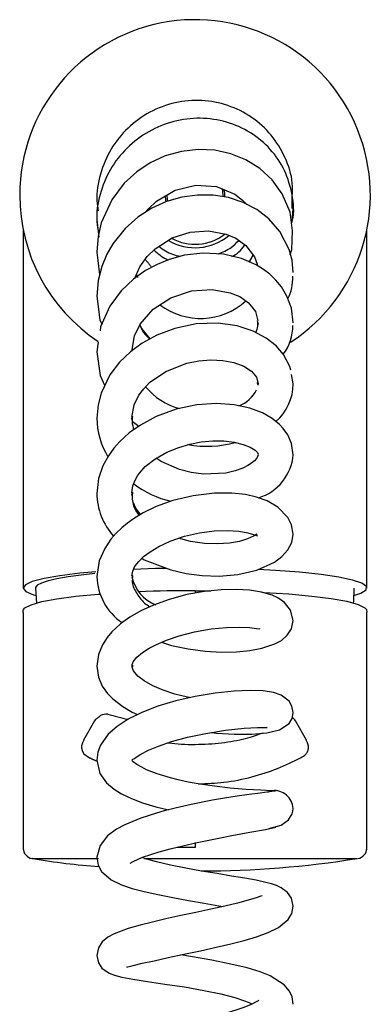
# Model space of a CAD drawing. Header units: millimetres. Extents: x 3915.224 to 3915.274, y 1715.845 to 1716.108.
import ezdxf

# ---------------------------------------------------------------- set-up
doc = ezdxf.new("R2010")
doc.units = ezdxf.units.MM
doc.layers.add('SANINDUSA', color=3, linetype='Continuous')

msp = doc.modelspace()

# ---------------------------------------------------------------- linework, layer by layer
at = {"layer": 'SANINDUSA'}
for p, q in [((3915.262594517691, 1716.079272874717), (3915.262746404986, 1716.080956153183)), ((3915.234750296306, 1716.079374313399), (3915.235030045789, 1716.076910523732)), ((3915.26257726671, 1716.079081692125), (3915.262594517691, 1716.079272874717)), ((3915.224232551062, 1716.077886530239), (3915.224248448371, 1716.077524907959)), ((3915.224248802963, 1716.07754731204), (3915.224248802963, 1716.026933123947)), ((3915.224260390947, 1716.077479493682), (3915.224256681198, 1716.077510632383)), ((3915.273248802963, 1716.026929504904), (3915.273248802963, 1716.077492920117)), ((3915.234749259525, 1716.074812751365), (3915.235141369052, 1716.071594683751)), ((3915.240502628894, 1716.071374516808), (3915.240403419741, 1716.071578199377)), ((3915.257748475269, 1716.064707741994), (3915.257704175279, 1716.064438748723)), ((3915.234963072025, 1716.061981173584), (3915.234748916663, 1716.060573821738)), ((3915.262747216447, 1716.056047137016), (3915.262502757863, 1716.057357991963)), ((3915.257747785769, 1716.056017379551), (3915.257713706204, 1716.05582985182)), ((3915.239788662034, 1716.050828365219), (3915.239750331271, 1716.05112504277)), ((3915.239806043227, 1716.050693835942), (3915.240752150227, 1716.050003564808)), ((3915.239796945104, 1716.04005443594), (3915.239748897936, 1716.040382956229)), ((3915.24311288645, 1716.029702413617), (3915.239979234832, 1716.029583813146)), ((3915.244739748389, 1716.02972651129), (3915.24311288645, 1716.029702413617)), ((3915.226012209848, 1716.026922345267), (3915.226155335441, 1716.024784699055)), ((3915.248748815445, 1716.02655294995), (3915.248748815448, 1716.026202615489)), ((3915.224248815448, 1716.02343677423), (3915.224248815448, 1715.989640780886)), ((3915.273208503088, 1716.023875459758), (3915.273242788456, 1716.023474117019)), ((3915.273248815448, 1715.989640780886), (3915.273248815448, 1716.023474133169)), ((3915.234437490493, 1716.008020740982), (3915.232863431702, 1716.005262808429)), ((3915.234526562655, 1716.008162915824), (3915.234437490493, 1716.008020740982)), ((3915.263060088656, 1716.008020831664), (3915.262971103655, 1716.008162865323)), ((3915.264634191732, 1716.0052628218), (3915.263060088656, 1716.008020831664)), ((3915.259100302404, 1715.997851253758), (3915.259634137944, 1715.998058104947)), ((3915.248748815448, 1715.990652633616), (3915.248748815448, 1715.989950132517))]:
    msp.add_line(p, q, dxfattribs=at)
at = {"layer": 'SANINDUSA', "flags": 128}
for points in [[(3915.262674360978, 1716.077841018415), (3915.262295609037, 1716.080477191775), (3915.261187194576, 1716.083078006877), (3915.259730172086, 1716.085089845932), (3915.257998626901, 1716.086693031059), (3915.256013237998, 1716.087938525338), (3915.253850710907, 1716.088807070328), (3915.251564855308, 1716.089301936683), (3915.249199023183, 1716.089416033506), (3915.246820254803, 1716.089146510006), (3915.244513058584, 1716.08850142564), (3915.242369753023, 1716.08751293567), (3915.240437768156, 1716.086230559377), (3915.238666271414, 1716.08460719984), (3915.236866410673, 1716.082239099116), (3915.23538238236, 1716.078974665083), (3915.234923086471, 1716.077002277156), (3915.234749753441, 1716.074832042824)], [(3915.24179663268, 1716.080521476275), (3915.242083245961, 1716.080916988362), (3915.243236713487, 1716.082037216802), (3915.245925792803, 1716.083639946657), (3915.24887152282, 1716.084338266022), (3915.251799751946, 1716.084137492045), (3915.254429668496, 1716.083065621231), (3915.255539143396, 1716.08222204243), (3915.256121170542, 1716.081559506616)], [(3915.262746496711, 1716.071886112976), (3915.262593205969, 1716.073626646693), (3915.262181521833, 1716.075190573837), (3915.26086752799, 1716.077733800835), (3915.259292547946, 1716.079533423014), (3915.257560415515, 1716.080864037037), (3915.255615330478, 1716.081880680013), (3915.253526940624, 1716.082563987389), (3915.251352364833, 1716.08291266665), (3915.249123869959, 1716.08293514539), (3915.246889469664, 1716.082629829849), (3915.244695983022, 1716.08200180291), (3915.242572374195, 1716.081048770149), (3915.24057577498, 1716.079767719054), (3915.238770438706, 1716.078173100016), (3915.237017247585, 1716.075980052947), (3915.236176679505, 1716.074508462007), (3915.235455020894, 1716.072768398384), (3915.234944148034, 1716.070764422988), (3915.234750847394, 1716.068522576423)], [(3915.240192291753, 1716.071081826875), (3915.240880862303, 1716.072700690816), (3915.24191146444, 1716.074160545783), (3915.243046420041, 1716.075283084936), (3915.2455001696, 1716.076833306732), (3915.248048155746, 1716.077648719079), (3915.250656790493, 1716.077837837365), (3915.253203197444, 1716.077369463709), (3915.254548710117, 1716.076782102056), (3915.256002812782, 1716.075734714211), (3915.257219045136, 1716.074119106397), (3915.257602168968, 1716.073086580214), (3915.25762202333, 1716.072926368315)], [(3915.262331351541, 1716.074406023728), (3915.262546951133, 1716.075178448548), (3915.262674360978, 1716.077841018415)], [(3915.273249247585, 1716.077474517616), (3915.273258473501, 1716.077824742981), (3915.273263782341, 1716.077876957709)], [(3915.262748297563, 1716.064730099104), (3915.262485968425, 1716.066809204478), (3915.261857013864, 1716.068514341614), (3915.261064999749, 1716.06983484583), (3915.260271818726, 1716.070803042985), (3915.259403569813, 1716.071636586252), (3915.258531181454, 1716.072312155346), (3915.257453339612, 1716.072980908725), (3915.255402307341, 1716.073879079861), (3915.252795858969, 1716.074502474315), (3915.249869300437, 1716.074653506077), (3915.247259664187, 1716.074346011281), (3915.245076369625, 1716.073757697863), (3915.243334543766, 1716.07304594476), (3915.241704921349, 1716.072158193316), (3915.23997104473, 1716.070924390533), (3915.238243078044, 1716.069281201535), (3915.236603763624, 1716.067077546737), (3915.235295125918, 1716.064163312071), (3915.235202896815, 1716.063557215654)], [(3915.257006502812, 1716.074401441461), (3915.25659275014, 1716.073550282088), (3915.256476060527, 1716.073408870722)], [(3915.239748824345, 1716.060619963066), (3915.240131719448, 1716.06287437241), (3915.240928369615, 1716.064538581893), (3915.242795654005, 1716.066668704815), (3915.245323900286, 1716.068299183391), (3915.248263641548, 1716.069267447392), (3915.251183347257, 1716.069474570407), (3915.253785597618, 1716.069008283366), (3915.255124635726, 1716.068450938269), (3915.256395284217, 1716.067570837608), (3915.257358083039, 1716.066340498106), (3915.257693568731, 1716.064995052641)], [(3915.234751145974, 1716.068522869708), (3915.235191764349, 1716.065162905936), (3915.235449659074, 1716.064507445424)], [(3915.262391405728, 1716.057955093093), (3915.262289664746, 1716.058500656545), (3915.261352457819, 1716.060227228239), (3915.260309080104, 1716.061427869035), (3915.258902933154, 1716.062549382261), (3915.257064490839, 1716.06354083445), (3915.254775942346, 1716.064289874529), (3915.252039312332, 1716.064668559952), (3915.248907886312, 1716.06455496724), (3915.245855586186, 1716.063922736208), (3915.243284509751, 1716.062957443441), (3915.241226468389, 1716.061828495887), (3915.239551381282, 1716.060601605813), (3915.238000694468, 1716.059109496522), (3915.23661680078, 1716.057289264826), (3915.235351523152, 1716.054683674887), (3915.234918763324, 1716.053029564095), (3915.234751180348, 1716.051157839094)], [(3915.242354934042, 1716.062447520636), (3915.241156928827, 1716.063912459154), (3915.240890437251, 1716.064459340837)], [(3915.234748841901, 1716.060576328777), (3915.235237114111, 1716.057225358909), (3915.235876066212, 1716.055763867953)], [(3915.2397500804, 1716.051210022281), (3915.240079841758, 1716.05305994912), (3915.24074517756, 1716.054413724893), (3915.241429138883, 1716.055337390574), (3915.242269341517, 1716.056199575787), (3915.244566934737, 1716.057799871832), (3915.247592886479, 1716.058970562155), (3915.249283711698, 1716.05930675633), (3915.251010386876, 1716.059443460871), (3915.252699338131, 1716.059364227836), (3915.25429250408, 1716.059057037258), (3915.255704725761, 1716.058522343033), (3915.256807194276, 1716.057810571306), (3915.257502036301, 1716.05698710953), (3915.257748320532, 1716.056092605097)], [(3915.262747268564, 1716.045931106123), (3915.262507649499, 1716.047507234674), (3915.261965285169, 1716.048744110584), (3915.261338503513, 1716.049641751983), (3915.260786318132, 1716.05023768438), (3915.259762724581, 1716.051074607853), (3915.258377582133, 1716.051873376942), (3915.25655150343, 1716.052565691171), (3915.254335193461, 1716.053041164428), (3915.251809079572, 1716.053218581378), (3915.249028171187, 1716.053032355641), (3915.246086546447, 1716.052417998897), (3915.243203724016, 1716.051356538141), (3915.240960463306, 1716.050151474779), (3915.239378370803, 1716.049028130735), (3915.238635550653, 1716.048393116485), (3915.238040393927, 1716.047818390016), (3915.237181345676, 1716.046851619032), (3915.23640066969, 1716.045767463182), (3915.235624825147, 1716.044337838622), (3915.235007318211, 1716.042548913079), (3915.234748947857, 1716.040422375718)], [(3915.239749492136, 1716.040478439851), (3915.239897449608, 1716.041503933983), (3915.24020727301, 1716.042317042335), (3915.240545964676, 1716.042913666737), (3915.240834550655, 1716.043320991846), (3915.241661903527, 1716.04422939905), (3915.243023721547, 1716.04530791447), (3915.244741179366, 1716.046282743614), (3915.246441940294, 1716.046979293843), (3915.248015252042, 1716.047439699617), (3915.249624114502, 1716.047747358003), (3915.251269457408, 1716.047900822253), (3915.252877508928, 1716.047886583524), (3915.254350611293, 1716.047709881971), (3915.255618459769, 1716.047400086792), (3915.256622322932, 1716.046996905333), (3915.257309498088, 1716.046570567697), (3915.257655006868, 1716.046222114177), (3915.257747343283, 1716.04599341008)], [(3915.257747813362, 1716.045898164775), (3915.25758130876, 1716.0454439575), (3915.257221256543, 1716.045043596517), (3915.256825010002, 1716.044723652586), (3915.256302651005, 1716.044383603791), (3915.255552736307, 1716.044003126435), (3915.254497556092, 1716.04361555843), (3915.253159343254, 1716.043305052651), (3915.24996460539, 1716.043162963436), (3915.248211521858, 1716.043392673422), (3915.246524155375, 1716.04382236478), (3915.243909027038, 1716.044977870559), (3915.24322921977, 1716.045424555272)], [(3915.262748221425, 1716.034627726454), (3915.262532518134, 1716.03592112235), (3915.262001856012, 1716.03699725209), (3915.260569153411, 1716.038472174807), (3915.259055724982, 1716.039337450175), (3915.257509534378, 1716.039894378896), (3915.255970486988, 1716.040238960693), (3915.254013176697, 1716.040452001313), (3915.251520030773, 1716.040443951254), (3915.248503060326, 1716.040089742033), (3915.245567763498, 1716.039393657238), (3915.243190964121, 1716.038534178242), (3915.241374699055, 1716.037651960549), (3915.239985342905, 1716.036809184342), (3915.239122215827, 1716.036190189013), (3915.23830382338, 1716.035514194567), (3915.237521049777, 1716.034760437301), (3915.236755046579, 1716.033878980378), (3915.235871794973, 1716.032571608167), (3915.235096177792, 1716.030799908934), (3915.234750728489, 1716.028575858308)], [(3915.240996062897, 1716.037422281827), (3915.24030164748, 1716.038336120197), (3915.239992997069, 1716.039083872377)], [(3915.239749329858, 1716.028631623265), (3915.239874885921, 1716.029354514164), (3915.240141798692, 1716.029941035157), (3915.240449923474, 1716.030395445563), (3915.240729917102, 1716.030730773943), (3915.24142252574, 1716.031406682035), (3915.242342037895, 1716.032112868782), (3915.243594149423, 1716.032870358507), (3915.24522719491, 1716.033630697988), (3915.247234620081, 1716.034308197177), (3915.249398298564, 1716.034793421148), (3915.251480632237, 1716.035059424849), (3915.25337696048, 1716.035129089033), (3915.255008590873, 1716.03502816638), (3915.256294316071, 1716.034798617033), (3915.25710837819, 1716.034553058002), (3915.257508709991, 1716.03440021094), (3915.257621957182, 1716.034389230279), (3915.257653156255, 1716.034420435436)], [(3915.241187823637, 1716.031177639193), (3915.241512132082, 1716.030966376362), (3915.245316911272, 1716.029504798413), (3915.247482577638, 1716.029018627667), (3915.2497679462, 1716.028723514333), (3915.252192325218, 1716.028641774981), (3915.254833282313, 1716.02884692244), (3915.25755104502, 1716.029464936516), (3915.260076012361, 1716.03062105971), (3915.261141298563, 1716.031420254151), (3915.261987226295, 1716.03236460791), (3915.262546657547, 1716.033440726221), (3915.262748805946, 1716.034618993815)], [(3915.257635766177, 1716.034666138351), (3915.25754879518, 1716.034613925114), (3915.257078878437, 1716.034318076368), (3915.256252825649, 1716.033935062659), (3915.255108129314, 1716.033585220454), (3915.253668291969, 1716.033332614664), (3915.251977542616, 1716.033220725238), (3915.250100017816, 1716.033288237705), (3915.248122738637, 1716.033568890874), (3915.246383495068, 1716.034020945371)], [(3915.27142069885, 1716.025879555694), (3915.27238807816, 1716.026188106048), (3915.273138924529, 1716.026666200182), (3915.273186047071, 1716.027138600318), (3915.272530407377, 1716.027618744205), (3915.271226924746, 1716.028066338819), (3915.269237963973, 1716.028494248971), (3915.266731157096, 1716.028866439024), (3915.263633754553, 1716.029193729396), (3915.260207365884, 1716.029448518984), (3915.257776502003, 1716.02956816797)], [(3915.234625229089, 1716.02924890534), (3915.232307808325, 1716.029043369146), (3915.22945605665, 1716.028687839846), (3915.227223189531, 1716.028293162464), (3915.22554566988, 1716.027848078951), (3915.224563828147, 1716.027389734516), (3915.224250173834, 1716.026905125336), (3915.224631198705, 1716.02643476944), (3915.225718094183, 1716.02596527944), (3915.226082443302, 1716.025873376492)], [(3915.234480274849, 1716.02899071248), (3915.232524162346, 1716.0287851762), (3915.230653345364, 1716.028534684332), (3915.229067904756, 1716.028258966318), (3915.227792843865, 1716.027962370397), (3915.226848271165, 1716.027649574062), (3915.226249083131, 1716.0273255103), (3915.226004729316, 1716.02699528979), (3915.225998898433, 1716.026927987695)], [(3915.262746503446, 1716.022289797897), (3915.262368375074, 1716.023770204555), (3915.261528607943, 1716.024848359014), (3915.260573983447, 1716.025527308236), (3915.259728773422, 1716.02591773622), (3915.258232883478, 1716.026352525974), (3915.256528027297, 1716.026621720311), (3915.254630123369, 1716.026737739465), (3915.252495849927, 1716.026691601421), (3915.250125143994, 1716.026451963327), (3915.247574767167, 1716.025988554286), (3915.245042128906, 1716.025306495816), (3915.242841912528, 1716.024512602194), (3915.241007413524, 1716.023671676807), (3915.239478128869, 1716.022799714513), (3915.238107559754, 1716.021821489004), (3915.236899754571, 1716.020702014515), (3915.236233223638, 1716.019901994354), (3915.235548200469, 1716.018823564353), (3915.234987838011, 1716.017454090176), (3915.234749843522, 1716.015816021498)], [(3915.271355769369, 1716.024782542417), (3915.271382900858, 1716.024962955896), (3915.271463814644, 1716.026925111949)], [(3915.224289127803, 1716.023875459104), (3915.224485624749, 1716.02410653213), (3915.225366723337, 1716.024560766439), (3915.22692743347, 1716.02500394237), (3915.229039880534, 1716.025399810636), (3915.231763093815, 1716.025759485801), (3915.234918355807, 1716.026057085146), (3915.235241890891, 1716.026078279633)], [(3915.248748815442, 1716.026552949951), (3915.25074872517, 1716.026543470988), (3915.250985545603, 1716.026538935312)], [(3915.25833197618, 1716.026323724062), (3915.258612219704, 1716.026312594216), (3915.262141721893, 1716.026090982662), (3915.265395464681, 1716.025796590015), (3915.268142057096, 1716.025448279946), (3915.270409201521, 1716.025039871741), (3915.272005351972, 1716.024605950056), (3915.272977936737, 1716.024133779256), (3915.273208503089, 1716.023875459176)], [(3915.22426102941, 1716.023436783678), (3915.22425660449, 1716.023722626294), (3915.224289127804, 1716.023875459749)], [(3915.239750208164, 1716.015881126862), (3915.239939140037, 1716.016402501), (3915.240474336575, 1716.017060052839), (3915.241263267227, 1716.017727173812), (3915.24222186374, 1716.018344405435), (3915.243281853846, 1716.018896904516), (3915.244671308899, 1716.019488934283), (3915.246477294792, 1716.02010197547), (3915.248682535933, 1716.020672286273), (3915.251071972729, 1716.021103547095), (3915.253245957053, 1716.02133010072), (3915.255085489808, 1716.021377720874), (3915.256526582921, 1716.02130330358), (3915.257541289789, 1716.021170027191), (3915.257995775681, 1716.021129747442), (3915.257988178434, 1716.021160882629)], [(3915.243992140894, 1716.019199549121), (3915.245414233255, 1716.01876077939), (3915.247777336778, 1716.01824863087), (3915.250195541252, 1716.017932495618), (3915.25250721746, 1716.017808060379), (3915.254651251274, 1716.017849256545), (3915.256581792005, 1716.018032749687), (3915.258291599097, 1716.018346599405), (3915.260131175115, 1716.018962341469), (3915.261062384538, 1716.019479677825), (3915.261894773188, 1716.020195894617), (3915.262505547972, 1716.02114070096), (3915.262746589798, 1716.022295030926)], [(3915.234750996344, 1716.015815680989), (3915.234977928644, 1716.014242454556), (3915.235533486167, 1716.012942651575), (3915.236255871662, 1716.011914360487), (3915.237014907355, 1716.011126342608), (3915.238440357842, 1716.010031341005), (3915.239777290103, 1716.009261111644), (3915.240543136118, 1716.008905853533)], [(3915.247983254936, 1716.011312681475), (3915.247698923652, 1716.011363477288), (3915.245875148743, 1716.011811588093), (3915.244189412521, 1716.012367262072), (3915.242715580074, 1716.01300651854), (3915.241515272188, 1716.013696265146), (3915.240619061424, 1716.014396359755), (3915.239987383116, 1716.01512400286), (3915.239749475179, 1716.015770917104)], [(3915.262748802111, 1716.00917536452), (3915.262573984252, 1716.010091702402), (3915.262155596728, 1716.010815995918), (3915.261054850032, 1716.011670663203), (3915.25991897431, 1716.012047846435), (3915.258471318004, 1716.012268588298), (3915.256629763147, 1716.012346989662), (3915.254352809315, 1716.012254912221), (3915.251638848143, 1716.01196316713), (3915.248781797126, 1716.011492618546), (3915.246009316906, 1716.010867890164), (3915.243445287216, 1716.010099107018), (3915.241172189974, 1716.009217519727), (3915.239237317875, 1716.008258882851), (3915.237639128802, 1716.007226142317), (3915.236361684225, 1716.006093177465), (3915.23527257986, 1716.004538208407), (3915.234898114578, 1716.003539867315), (3915.234749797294, 1716.002408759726)], [(3915.251088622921, 1716.006350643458), (3915.251793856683, 1716.006269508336), (3915.254403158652, 1716.006116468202), (3915.256865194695, 1716.006127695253), (3915.259001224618, 1716.006312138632), (3915.260798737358, 1716.00675059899), (3915.262170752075, 1716.007653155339), (3915.26259128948, 1716.008341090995), (3915.262747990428, 1716.009170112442)], [(3915.239748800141, 1716.00247339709), (3915.239892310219, 1716.002556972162), (3915.240104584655, 1716.002661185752), (3915.24034488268, 1716.002822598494), (3915.241040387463, 1716.003263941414), (3915.242110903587, 1716.003812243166), (3915.243561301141, 1716.004419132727), (3915.245404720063, 1716.005051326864), (3915.247672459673, 1716.005672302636), (3915.250291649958, 1716.006224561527), (3915.253082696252, 1716.00666610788), (3915.255767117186, 1716.006955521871), (3915.257679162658, 1716.007055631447), (3915.258675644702, 1716.007053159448), (3915.259019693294, 1716.007046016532), (3915.2590065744, 1716.007060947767)], [(3915.232876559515, 1716.00525639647), (3915.232689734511, 1716.004880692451), (3915.232609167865, 1716.0045843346), (3915.23258599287, 1716.00443361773), (3915.232575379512, 1716.004285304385), (3915.232574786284, 1716.004212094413), (3915.232577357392, 1716.004139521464), (3915.232592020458, 1716.003996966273), (3915.232656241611, 1716.003733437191), (3915.23289926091, 1716.003296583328), (3915.233682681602, 1716.002760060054), (3915.233682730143, 1716.002760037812), (3915.233682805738, 1716.00275999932), (3915.233682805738, 1716.00275999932)], [(3915.234748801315, 1716.002405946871), (3915.23518571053, 1716.000517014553), (3915.236146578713, 1715.999157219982), (3915.237225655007, 1715.998249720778), (3915.238244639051, 1715.997627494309), (3915.23971081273, 1715.996933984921), (3915.241279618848, 1715.996348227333), (3915.243166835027, 1715.995777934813), (3915.244967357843, 1715.995331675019)], [(3915.259689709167, 1715.998056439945), (3915.258142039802, 1715.99812116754), (3915.256064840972, 1715.998244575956), (3915.253782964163, 1715.998433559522), (3915.251541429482, 1715.998681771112), (3915.249503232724, 1715.998974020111), (3915.247759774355, 1715.999288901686), (3915.246345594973, 1715.999598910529), (3915.245239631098, 1715.999880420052), (3915.243359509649, 1716.000457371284), (3915.241854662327, 1716.001050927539), (3915.241165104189, 1716.00138815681), (3915.240457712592, 1716.001799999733), (3915.239944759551, 1716.002160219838), (3915.23974943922, 1716.002363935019)], [(3915.260264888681, 1715.998017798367), (3915.260111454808, 1715.997981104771), (3915.259300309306, 1715.997876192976), (3915.258035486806, 1715.997718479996), (3915.256468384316, 1715.997520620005), (3915.254742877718, 1715.997284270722), (3915.252977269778, 1715.997011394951), (3915.251261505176, 1715.996712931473), (3915.248221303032, 1715.996106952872), (3915.245900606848, 1715.995572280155), (3915.244354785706, 1715.995173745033), (3915.243273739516, 1715.994869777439), (3915.241014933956, 1715.994143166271), (3915.238743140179, 1715.993210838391), (3915.237539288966, 1715.992553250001), (3915.236280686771, 1715.991602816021), (3915.235215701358, 1715.990266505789), (3915.23475080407, 1715.988571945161)], [(3915.259268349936, 1715.992653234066), (3915.261013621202, 1715.993135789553), (3915.262102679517, 1715.993901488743), (3915.262614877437, 1715.994750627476), (3915.262717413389, 1715.99515604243), (3915.262747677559, 1715.995533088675)], [(3915.239511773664, 1715.987729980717), (3915.239505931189, 1715.987718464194), (3915.239924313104, 1715.987960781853), (3915.241278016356, 1715.988565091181), (3915.243641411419, 1715.98934557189), (3915.245207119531, 1715.989772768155), (3915.247008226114, 1715.990211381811), (3915.249049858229, 1715.990665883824), (3915.25141293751, 1715.991158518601), (3915.253987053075, 1715.991662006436), (3915.256555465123, 1715.992125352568), (3915.258796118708, 1715.992528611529), (3915.260283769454, 1715.992879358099)], [(3915.234751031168, 1715.988580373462), (3915.234950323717, 1715.98745681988), (3915.235436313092, 1715.986562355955), (3915.23679251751, 1715.985377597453), (3915.238290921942, 1715.984641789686), (3915.239779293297, 1715.984132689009), (3915.241493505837, 1715.98367711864), (3915.243442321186, 1715.983245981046), (3915.245588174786, 1715.982826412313), (3915.24781889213, 1715.982423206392), (3915.250038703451, 1715.982038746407), (3915.252165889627, 1715.981670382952), (3915.252753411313, 1715.981563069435)], [(3915.262748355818, 1715.981580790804), (3915.262494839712, 1715.982729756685), (3915.261938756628, 1715.983541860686), (3915.261033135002, 1715.984220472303), (3915.260363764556, 1715.984529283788), (3915.259661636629, 1715.984770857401), (3915.258829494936, 1715.984996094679), (3915.257489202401, 1715.985284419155), (3915.25585682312, 1715.985579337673), (3915.253969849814, 1715.985894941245), (3915.251891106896, 1715.98623589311), (3915.249684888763, 1715.986603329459), (3915.247431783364, 1715.987000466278), (3915.245250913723, 1715.987430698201), (3915.24325682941, 1715.987896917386), (3915.241545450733, 1715.988398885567), (3915.241204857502, 1715.988532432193)], [(3915.258302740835, 1715.983056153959), (3915.258303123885, 1715.983056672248), (3915.258150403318, 1715.98300798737), (3915.257451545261, 1715.98277190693), (3915.256331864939, 1715.982444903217), (3915.254821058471, 1715.982051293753), (3915.253020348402, 1715.981622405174), (3915.251016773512, 1715.981177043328), (3915.248879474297, 1715.980722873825), (3915.246705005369, 1715.980260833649), (3915.244613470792, 1715.97979591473), (3915.242672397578, 1715.979336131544), (3915.240936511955, 1715.9788954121), (3915.23920334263, 1715.978407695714), (3915.237244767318, 1715.977680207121), (3915.236303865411, 1715.977163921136), (3915.235515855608, 1715.976506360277), (3915.234968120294, 1715.975651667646), (3915.234748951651, 1715.974588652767), (3915.234748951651, 1715.974588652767)], [(3915.239061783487, 1715.972940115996), (3915.239039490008, 1715.972909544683), (3915.239192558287, 1715.972945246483), (3915.239936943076, 1715.973146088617), (3915.241229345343, 1715.973457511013), (3915.242923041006, 1715.973832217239), (3915.244928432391, 1715.974263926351), (3915.24717055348, 1715.974741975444), (3915.249519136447, 1715.975243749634), (3915.251775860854, 1715.975740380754), (3915.253857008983, 1715.976227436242), (3915.255740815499, 1715.97671112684), (3915.257533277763, 1715.977238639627), (3915.259186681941, 1715.97783376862), (3915.260668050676, 1715.978549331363), (3915.262050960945, 1715.979711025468), (3915.26254590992, 1715.980562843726), (3915.262746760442, 1715.98158462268), (3915.262746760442, 1715.98158462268)], [(3915.234749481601, 1715.974581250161), (3915.234977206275, 1715.973513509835), (3915.235475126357, 1715.972760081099), (3915.236503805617, 1715.972035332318), (3915.237270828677, 1715.971751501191), (3915.23833756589, 1715.971486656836), (3915.239891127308, 1715.97119977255), (3915.241978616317, 1715.970874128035), (3915.244465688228, 1715.970507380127), (3915.247242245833, 1715.970085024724), (3915.250010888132, 1715.969607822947), (3915.252441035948, 1715.969093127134), (3915.254431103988, 1715.968567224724), (3915.255946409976, 1715.968067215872), (3915.256905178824, 1715.967664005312)], [(3915.262747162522, 1715.96762293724), (3915.262584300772, 1715.968676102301), (3915.262222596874, 1715.969476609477), (3915.261440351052, 1715.970414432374), (3915.25945661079, 1715.971652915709), (3915.258019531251, 1715.972224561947), (3915.256177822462, 1715.972792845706), (3915.253880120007, 1715.973358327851), (3915.251147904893, 1715.973904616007), (3915.248086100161, 1715.97443096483), (3915.246751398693, 1715.974652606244)], [(3915.257854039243, 1715.968172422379), (3915.257558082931, 1715.96800497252), (3915.25678131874, 1715.967599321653), (3915.25569720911, 1715.967146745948), (3915.252948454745, 1715.966243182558), (3915.249598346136, 1715.965371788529), (3915.247780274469, 1715.964973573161), (3915.245665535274, 1715.964562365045), (3915.243319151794, 1715.964155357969), (3915.240968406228, 1715.963784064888), (3915.238952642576, 1715.963475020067), (3915.238203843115, 1715.963351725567), (3915.237706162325, 1715.963253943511)]]:
    msp.add_lwpolyline(points, dxfattribs=at)
at = {"layer": 'SANINDUSA'}
for centre, radius, start, end in [((3915.248748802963, 1716.082914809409), 0.02500000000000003, 303.033861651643, 180), ((3915.248748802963, 1716.082914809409), 0.02500000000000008, 180, 236.4819355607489), ((3915.248748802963, 1716.082914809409), 0.004249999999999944, 181.0251292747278, 192.9536107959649), ((3915.248748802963, 1716.082914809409), 0.004000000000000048, 180, 192.4859855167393), ((3915.248748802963, 1716.082914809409), 0.004000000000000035, 356.8225247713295, 13.46305099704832), ((3915.248748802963, 1716.082914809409), 0.004250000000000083, 356.5537070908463, 10.53983998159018), ((3915.248748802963, 1716.082914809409), 0.007000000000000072, 196.6500744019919, 198.0364272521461), ((3915.248748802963, 1716.082914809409), 0.007000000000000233, 241.4673582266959, 307.3481187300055), ((3915.248748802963, 1716.082914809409), 0.00750000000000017, 239.7449211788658, 309.9240319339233), ((3915.255867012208, 1716.071118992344), 0.006831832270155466, 333.9295656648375, 1.941171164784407), ((3915.249524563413, 1716.074905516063), 0.009560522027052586, 232.8525041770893, 312.4962365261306), ((3915.255988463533, 1716.064318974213), 0.006719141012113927, 322.7111365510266, 0.292067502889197), ((3915.248826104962, 1716.061405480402), 0.00917513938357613, 219.0898275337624, 255.6691248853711), ((3915.25321287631, 1716.057416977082), 0.004870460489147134, 291.7810607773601, 332.6234058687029), ((3915.255606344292, 1716.05605061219), 0.007141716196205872, 310.8826690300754, 359.9390036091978), ((3915.245149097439, 1716.051161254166), 0.0103983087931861, 180.0171771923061, 212.0368847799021), ((3915.250422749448, 1716.06252659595), 0.01539837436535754, 260.0033553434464, 285.3210632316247), ((3915.255789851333, 1716.046476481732), 0.00697744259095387, 286.6774536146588, 355.578127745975), ((3915.248486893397, 1716.052946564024), 0.01401621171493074, 232.7633218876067, 256.8620781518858), ((3915.24409792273, 1716.040546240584), 0.009348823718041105, 180.7435492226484, 221.8247597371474), ((3915.243017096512, 1716.028831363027), 0.008271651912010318, 181.8204300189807, 235.6969641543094), ((3915.245112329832, 1716.02967759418), 0.005482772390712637, 192.0336068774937, 249.1587868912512), ((3915.248251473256, 1715.8575819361), 0.1689717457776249, 89.83135848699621, 92.5387888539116), ((3915.236148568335, 1716.007129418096), 0.001834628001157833, 85.1564006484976, 118.0186228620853), ((3915.244334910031, 1716.035338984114), 0.02757692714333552, 253.0679474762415, 259.2929460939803), ((3915.260055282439, 1715.995375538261), 0.002695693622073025, 3.313420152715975, 96.46445184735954), ((3915.225748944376, 1715.989872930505), 0.001500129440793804, 180.003997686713, 261.1570516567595), ((3915.271748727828, 1715.989872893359), 0.001500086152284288, 278.8433691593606, 359.9987543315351), ((3915.243371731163, 1716.095165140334), 0.1082515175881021, 260.5655918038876, 265.6029544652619), ((3915.249492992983, 1716.128083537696), 0.1414692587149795, 270.0524235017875, 279.1000533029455)]:
    msp.add_arc(centre, radius, start, end, dxfattribs=at)
for points, knots in [([(3915.262616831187, 1716.082735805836), (3915.262641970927, 1716.08336857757), (3915.262717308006, 1716.085264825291), (3915.261710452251, 1716.088322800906), (3915.259740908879, 1716.091565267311), (3915.256907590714, 1716.09414036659), (3915.25348831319, 1716.095842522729), (3915.249717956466, 1716.096561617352), (3915.245871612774, 1716.096234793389), (3915.242237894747, 1716.094885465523), (3915.239090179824, 1716.092607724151), (3915.236639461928, 1716.089558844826), (3915.23514510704, 1716.085974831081), (3915.234570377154, 1716.082900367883), (3915.234861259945, 1716.081161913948), (3915.234938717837, 1716.08069898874)], [0, 0, 0, 0, 0.04222989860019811, 0.1265517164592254, 0.2108408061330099, 0.2951403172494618, 0.3794040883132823, 0.4636609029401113, 0.547946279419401, 0.6322027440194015, 0.7164817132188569, 0.8007677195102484, 0.8850651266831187, 0.9693945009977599, 1, 1, 1, 1]), ([(3915.262556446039, 1716.079020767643), (3915.262586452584, 1716.079124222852), (3915.262956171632, 1716.080398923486), (3915.262693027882, 1716.083009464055), (3915.261678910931, 1716.086492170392), (3915.259603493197, 1716.089554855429), (3915.25674699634, 1716.091941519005), (3915.253297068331, 1716.093480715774), (3915.24951390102, 1716.094034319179), (3915.245676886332, 1716.093565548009), (3915.242062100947, 1716.092104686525), (3915.238945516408, 1716.089742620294), (3915.236532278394, 1716.086650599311), (3915.235087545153, 1716.083044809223), (3915.234557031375, 1716.079846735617), (3915.234906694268, 1716.077995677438), (3915.23501764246, 1716.077408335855)], [0, 0, 0, 0, 0.007041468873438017, 0.08675991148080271, 0.1664257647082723, 0.2460928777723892, 0.3257560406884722, 0.4053954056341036, 0.4850426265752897, 0.5646725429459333, 0.6443153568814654, 0.7239636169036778, 0.8036253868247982, 0.8832982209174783, 0.9629704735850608, 0.9999999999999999, 0.9999999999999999, 0.9999999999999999, 0.9999999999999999]), ([(3915.252059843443, 1716.074540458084), (3915.252709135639, 1716.074805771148), (3915.253818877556, 1716.075259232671), (3915.254649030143, 1716.076109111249), (3915.254993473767, 1716.076461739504)], [0, 0, 0, 0, 0.5850839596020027, 1, 1, 1, 1]), ([(3915.254000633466, 1716.074152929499), (3915.254005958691, 1716.074155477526), (3915.254737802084, 1716.074505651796), (3915.255407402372, 1716.07510856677), (3915.255841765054, 1716.075801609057), (3915.255862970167, 1716.075835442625)], [0, 0, 0, 0, 0.006923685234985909, 0.9515190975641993, 0.9999999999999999, 0.9999999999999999, 0.9999999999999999, 0.9999999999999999]), ([(3915.242881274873, 1716.075119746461), (3915.243428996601, 1716.074613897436), (3915.244060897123, 1716.07403030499), (3915.24484752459, 1716.073745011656), (3915.244952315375, 1716.07370700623)], [0, 0, 0, 0, 0.866784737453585, 1, 1, 1, 1]), ([(3915.24359758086, 1716.075631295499), (3915.243898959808, 1716.075391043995), (3915.244789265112, 1716.074681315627), (3915.245897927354, 1716.074377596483), (3915.246631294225, 1716.074176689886)], [0, 0, 0, 0, 0.3385119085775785, 1, 1, 1, 1]), ([(3915.257427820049, 1716.063344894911), (3915.257559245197, 1716.063644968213), (3915.257797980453, 1716.064190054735), (3915.257700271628, 1716.064751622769), (3915.25765635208, 1716.065004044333)], [0, 0, 0, 0, 0.5505058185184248, 1, 1, 1, 1]), ([(3915.240862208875, 1716.064400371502), (3915.240985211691, 1716.064113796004), (3915.24130800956, 1716.063361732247), (3915.241910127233, 1716.062772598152), (3915.242282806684, 1716.06240795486)], [0, 0, 0, 0, 0.3810521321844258, 1, 1, 1, 1]), ([(3915.239835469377, 1716.051442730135), (3915.239796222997, 1716.051165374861), (3915.239703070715, 1716.050507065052), (3915.239917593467, 1716.04986860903), (3915.240041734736, 1716.049499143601)], [0, 0, 0, 0, 0.4213142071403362, 1, 1, 1, 1]), ([(3915.239833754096, 1716.040609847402), (3915.239806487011, 1716.040346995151), (3915.239712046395, 1716.03943659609), (3915.240042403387, 1716.038283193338), (3915.24061025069, 1716.037498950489), (3915.240766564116, 1716.037283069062)], [0, 0, 0, 0, 0.2273105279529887, 0.7872989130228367, 1, 1, 1, 1]), ([(3915.239798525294, 1716.02806425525), (3915.239796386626, 1716.028031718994), (3915.239757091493, 1716.027433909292), (3915.24033037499, 1716.026302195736), (3915.241180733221, 1716.025029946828), (3915.242035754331, 1716.024431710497), (3915.242285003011, 1716.024257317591)], [0, 0, 0, 0, 0.02331482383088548, 0.4283783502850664, 0.8333655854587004, 0.9999999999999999, 0.9999999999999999, 0.9999999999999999, 0.9999999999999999]), ([(3915.262613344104, 1716.008457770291), (3915.262638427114, 1716.008449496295), (3915.262719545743, 1716.008422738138), (3915.262847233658, 1716.008317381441), (3915.262930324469, 1716.008213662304), (3915.262971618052, 1716.008162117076)], [0, 0, 0, 0, 0.1837865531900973, 0.5943669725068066, 1, 1, 1, 1]), ([(3915.258371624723, 1716.006257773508), (3915.257594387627, 1716.005975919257), (3915.255946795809, 1716.005378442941), (3915.252566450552, 1716.004762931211), (3915.248797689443, 1716.00455882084), (3915.246074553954, 1716.00463329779), (3915.244897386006, 1716.004850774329), (3915.244847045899, 1716.00486007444)], [0, 0, 0, 0, 0.2269894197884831, 0.4811735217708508, 0.7350298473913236, 0.9886688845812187, 1, 1, 1, 1]), ([(3915.263814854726, 1716.002760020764), (3915.264092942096, 1716.002895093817), (3915.264480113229, 1716.003083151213), (3915.264799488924, 1716.003571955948), (3915.264898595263, 1716.003919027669), (3915.264919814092, 1716.004110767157), (3915.264923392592, 1716.004212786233), (3915.264922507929, 1716.004313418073), (3915.264912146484, 1716.004448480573), (3915.264875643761, 1716.004669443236), (3915.264782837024, 1716.0049849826), (3915.264685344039, 1716.005148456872), (3915.264620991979, 1716.005256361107)], [0, 0, 0, 0, 0.4688802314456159, 0.6528052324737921, 0.7165330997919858, 0.7408608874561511, 0.7516931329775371, 0.7621533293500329, 0.7837321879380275, 0.8089156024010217, 0.8738711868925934, 0.9999999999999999, 0.9999999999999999, 0.9999999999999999, 0.9999999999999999]), ([(3915.249240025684, 1715.999021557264), (3915.25046136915, 1715.999069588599), (3915.253107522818, 1715.999173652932), (3915.25695288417, 1715.999984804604), (3915.260667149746, 1716.001195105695), (3915.262754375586, 1716.002232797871), (3915.263814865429, 1716.002760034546)], [0, 0, 0, 0, 0.2174806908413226, 0.4711920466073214, 0.7313201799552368, 1, 1, 1, 1]), ([(3915.248748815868, 1715.989950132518), (3915.2483202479, 1715.989950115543), (3915.24746047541, 1715.989950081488), (3915.246604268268, 1715.989949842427), (3915.246174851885, 1715.98994972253)], [0, 0, 0, 0, 0.4984667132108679, 1, 1, 1, 1]), ([(3915.22562956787, 1715.988390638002), (3915.225604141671, 1715.988391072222), (3915.225526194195, 1715.988392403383), (3915.226360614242, 1715.98839463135), (3915.228039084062, 1715.988397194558), (3915.230600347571, 1715.988399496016), (3915.232964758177, 1715.98840109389), (3915.23460797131, 1715.988401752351), (3915.234973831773, 1715.988401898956)], [0, 0, 0, 0, 0.1014907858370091, 0.3111338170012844, 0.5208375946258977, 0.729807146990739, 0.9398417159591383, 1, 1, 1, 1]), ([(3915.241532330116, 1715.988404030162), (3915.241638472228, 1715.988404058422), (3915.243138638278, 1715.988404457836), (3915.244781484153, 1715.988404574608), (3915.246308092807, 1715.988404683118)], [0, 0, 0, 0, 0.07075357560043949, 1, 1, 1, 1]), ([(3915.246308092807, 1715.988404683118), (3915.247839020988, 1715.98840472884), (3915.250897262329, 1715.988404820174), (3915.255412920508, 1715.988404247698), (3915.259657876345, 1715.988403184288), (3915.263477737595, 1715.98840162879), (3915.266733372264, 1715.988399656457), (3915.269309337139, 1715.98839735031), (3915.271052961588, 1715.988394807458), (3915.271943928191, 1715.988392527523), (3915.271888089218, 1715.988391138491), (3915.271868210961, 1715.988390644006)], [0, 0, 0, 0, 0.1176516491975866, 0.2350254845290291, 0.3514789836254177, 0.4686081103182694, 0.5851518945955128, 0.7020899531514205, 0.8190102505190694, 0.9355690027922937, 1, 1, 1, 1])]:
    msp.add_open_spline(points, degree=3, knots=knots, dxfattribs=at)
for points in [[(3915.262617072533, 1716.081013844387), (3915.262616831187, 1716.082735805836)], [(3915.241645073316, 1716.073783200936), (3915.242468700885, 1716.072757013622)], [(3915.256445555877, 1716.073422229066), (3915.257053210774, 1716.074339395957)], [(3915.240398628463, 1716.071566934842), (3915.240569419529, 1716.071194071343)], [(3915.25770355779, 1716.055911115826), (3915.257667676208, 1716.056198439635)], [(3915.239835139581, 1716.02872250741), (3915.239817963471, 1716.028413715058)], [(3915.239835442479, 1716.015920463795), (3915.239827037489, 1716.015713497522)], [(3915.234526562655, 1716.008162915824), (3915.235286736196, 1716.008749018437)], [(3915.233682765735, 1716.002760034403), (3915.234705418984, 1716.002285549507)]]:
    msp.add_open_spline(points, degree=1, dxfattribs=at)

doc.saveas('drawing.dxf')
